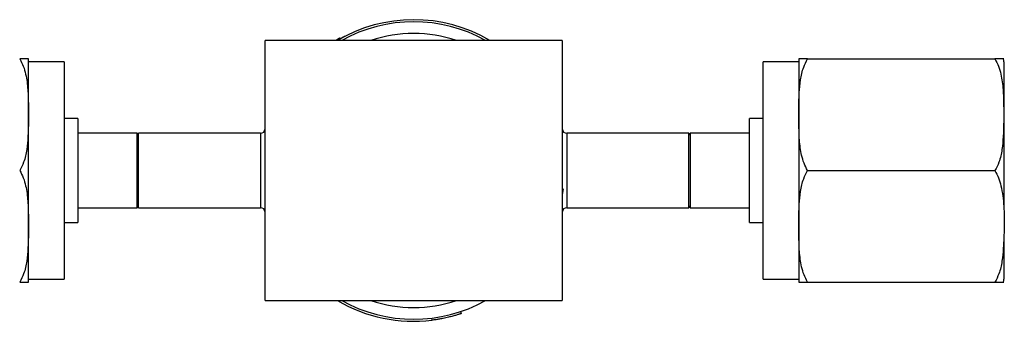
# Model space of a CAD drawing. Header units: inches. Extents: x 3.21 to 12.47, y 1.43 to 9.54.
# Tile 7 of 15: x 7.38 to 9.03, y 1.43 to 1.94. Entities that reach past the tile are written whole.
import ezdxf

# ---------------------------------------------------------------- set-up
doc = ezdxf.new("R2010")
doc.units = ezdxf.units.IN
doc.header["$MEASUREMENT"] = 0

msp = doc.modelspace()

# ---------------------------------------------------------------- linework, layer by layer
at = {"color": 7, "linetype": 'Continuous', "lineweight": 25}
for p, q in [((8.2894, 1.9061), (7.7894, 1.9061)), ((7.7894, 1.4686), (7.7894, 1.9061)), ((7.9117, 1.908), (7.9122, 1.9071)), ((7.9158, 1.9103), (7.9163, 1.9094)), ((7.9239, 1.9129), (7.9237, 1.9134)), ((8.2894, 1.9061), (8.2894, 1.4686)), ((8.7019, 1.8748), (9.0169, 1.8748)), ((7.4519, 1.8698), (7.3919, 1.8698)), ((7.3919, 1.6873), (7.3919, 1.8698)), ((7.4519, 1.8698), (7.4519, 1.5048)), ((8.6869, 1.8698), (8.6269, 1.8698)), ((8.6269, 1.5048), (8.6269, 1.8698)), ((8.6869, 1.8698), (8.6869, 1.6873)), ((9.0319, 1.8698), (9.0319, 1.6873)), ((7.4744, 1.7748), (7.4519, 1.7748)), ((7.4744, 1.7748), (7.4744, 1.5998)), ((8.6269, 1.7748), (8.6044, 1.7748)), ((8.6044, 1.5998), (8.6044, 1.7748)), ((7.5744, 1.7498), (7.4744, 1.7498)), ((7.5769, 1.7473), (7.5744, 1.7498)), ((7.5744, 1.6248), (7.5744, 1.7498)), ((7.7819, 1.7498), (7.5769, 1.7498)), ((7.5769, 1.6248), (7.5769, 1.7498)), ((7.7819, 1.7498), (7.7819, 1.6248)), ((8.5019, 1.7498), (8.2969, 1.7498)), ((8.2969, 1.7498), (8.2969, 1.6248)), ((8.5044, 1.7498), (8.5019, 1.7473)), ((8.5019, 1.6248), (8.5019, 1.7498)), ((8.6044, 1.7498), (8.5044, 1.7498)), ((8.5044, 1.7498), (8.5044, 1.6248)), ((7.3919, 1.5048), (7.3919, 1.6873)), ((8.6869, 1.6873), (8.6869, 1.5048)), ((8.7019, 1.6873), (9.0169, 1.6873)), ((9.0319, 1.6873), (9.0319, 1.6223)), ((8.291, 1.6567), (8.2894, 1.6465)), ((7.4744, 1.6248), (7.5744, 1.6248)), ((7.5744, 1.6248), (7.5769, 1.6273)), ((7.5769, 1.6248), (7.7819, 1.6248)), ((8.2969, 1.6248), (8.5019, 1.6248)), ((8.5019, 1.6273), (8.5044, 1.6248)), ((8.5044, 1.6248), (8.6044, 1.6248)), ((7.4519, 1.5998), (7.4744, 1.5998)), ((8.6044, 1.5998), (8.6269, 1.5998)), ((9.0319, 1.5793), (9.0319, 1.5048)), ((7.3919, 1.5048), (7.4519, 1.5048)), ((8.6269, 1.5048), (8.6869, 1.5048)), ((8.7019, 1.4998), (9.0169, 1.4998)), ((7.7894, 1.4686), (8.2894, 1.4686)), ((8.1182, 1.4501), (8.1193, 1.4468)), ((8.0695, 1.4391), (8.07, 1.4357))]:
    msp.add_line(p, q, dxfattribs=at)
for centre, radius, start, end in [((8.0394, 1.6873), 0.2535, 59.6459, 120.5368), ((8.0394, 1.6873), 0.25, 61.045, 118.955), ((8.0394, 1.6873), 0.2303, 71.766, 108.234), ((7.3458, 1.8698), 0.046, 360, 6.2058), ((8.7329, 1.8698), 0.046, 173.7805, 180), ((8.9858, 1.8698), 0.046, 0, 6.2058), ((7.7819, 1.7573), 0.0075, 270, 360), ((8.2969, 1.7573), 0.0075, 180, 270), ((7.7819, 1.6173), 0.0075, 0, 90), ((8.2969, 1.6173), 0.0075, 90, 180), ((7.3458, 1.5048), 0.046, 353.7805, 0), ((8.7329, 1.5048), 0.046, 180, 186.2058), ((8.9858, 1.5048), 0.046, 353.7805, 0), ((8.0394, 1.6873), 0.2535, 239.6459, 276.9311), ((8.0394, 1.6873), 0.25, 241.045, 298.955), ((8.0394, 1.6873), 0.2303, 251.766, 288.234)]:
    msp.add_arc(centre, radius, start, end, dxfattribs=at)
for points, knots in [([(7.9117, 1.908), (7.911, 1.9076), (7.9101, 1.907), (7.9088, 1.9063), (7.9085, 1.9061)], [0, 0, 0, 0, 0.737704, 1, 1, 1, 1]), ([(7.9105, 1.9061), (7.911, 1.9064), (7.9143, 1.9084), (7.9186, 1.9107), (7.9229, 1.913), (7.9235, 1.9133), (7.9237, 1.9134)], [0, 0, 0, 0, 0.056568, 0.371313, 0.685896, 1, 1, 1, 1]), ([(7.9158, 1.9103), (7.9158, 1.9103), (7.9158, 1.9103), (7.9158, 1.9103), (7.9157, 1.9103), (7.9157, 1.9103), (7.9157, 1.9103), (7.9157, 1.9102), (7.9157, 1.9102), (7.9157, 1.9102), (7.9157, 1.9102), (7.9157, 1.9102), (7.9157, 1.9102), (7.9156, 1.9102), (7.9156, 1.9102), (7.9154, 1.9101), (7.9152, 1.91), (7.9147, 1.9097), (7.9146, 1.9096), (7.9142, 1.9094), (7.9141, 1.9094), (7.9139, 1.9092), (7.9138, 1.9092), (7.9135, 1.909), (7.9134, 1.9089), (7.9131, 1.9088), (7.9131, 1.9087), (7.913, 1.9087), (7.9129, 1.9087), (7.9129, 1.9086), (7.9128, 1.9086), (7.9128, 1.9086), (7.9128, 1.9086), (7.9126, 1.9085), (7.9122, 1.9083), (7.9117, 1.908)], [0, 0, 0, 0, 0.0625, 0.0625, 0.09375, 0.09375, 0.109375, 0.109375, 0.117188, 0.117188, 0.125, 0.125, 0.1875, 0.1875, 0.25, 0.25, 0.5, 0.5, 0.625, 0.625, 0.6875, 0.6875, 0.75, 0.75, 0.8125, 0.8125, 0.84375, 0.84375, 0.859375, 0.859375, 0.867188, 0.867188, 0.875, 0.875, 1, 1, 1, 1]), ([(7.3769, 1.8748), (7.3791, 1.8708), (7.3835, 1.8626), (7.3882, 1.8452), (7.391, 1.8233), (7.3917, 1.7882), (7.3919, 1.7546), (7.3891, 1.7225), (7.3852, 1.7031), (7.3793, 1.6918), (7.3769, 1.6873)], [0, 0, 0, 0, 0.070039, 0.141964, 0.278659, 0.415687, 0.693048, 0.806847, 0.922035, 1, 1, 1, 1]), ([(7.3916, 1.8748), (7.3915, 1.8748), (7.3915, 1.8748), (7.3889, 1.8748), (7.3847, 1.8748), (7.3797, 1.8748), (7.3769, 1.8748), (7.3769, 1.8748)], [0, 0, 0, 0, 0.417796, 0.629882, 0.84133, 0.998721, 1, 1, 1, 1]), ([(8.7019, 1.8748), (8.7017, 1.8748), (8.6992, 1.8748), (8.6953, 1.8748), (8.6897, 1.8748), (8.6875, 1.8748), (8.6869, 1.8748), (8.6871, 1.8748), (8.6871, 1.8748)], [0, 0, 0, 0, 0.008417, 0.143509, 0.28188, 0.638734, 0.999894, 1, 1, 1, 1]), ([(8.7019, 1.6873), (8.6997, 1.6914), (8.6953, 1.6996), (8.6905, 1.7169), (8.6877, 1.7388), (8.687, 1.7739), (8.6868, 1.8076), (8.6896, 1.8396), (8.6936, 1.8591), (8.6995, 1.8703), (8.7019, 1.8748)], [0, 0, 0, 0, 0.070039, 0.141964, 0.278659, 0.415687, 0.693048, 0.806847, 0.922035, 1, 1, 1, 1]), ([(9.0169, 1.8748), (9.0191, 1.8708), (9.0235, 1.8626), (9.0282, 1.8452), (9.031, 1.8233), (9.0317, 1.7882), (9.0319, 1.7546), (9.0291, 1.7225), (9.0252, 1.7031), (9.0193, 1.6918), (9.0169, 1.6873)], [0, 0, 0, 0, 0.070039, 0.141964, 0.278659, 0.415687, 0.693048, 0.806847, 0.922035, 1, 1, 1, 1]), ([(9.0316, 1.8748), (9.0315, 1.8748), (9.0315, 1.8748), (9.0289, 1.8748), (9.0247, 1.8748), (9.0197, 1.8748), (9.0169, 1.8748), (9.0169, 1.8748)], [0, 0, 0, 0, 0.4177956, 0.6298822, 0.8413302, 0.9987205, 1, 1, 1, 1]), ([(7.3769, 1.6873), (7.3791, 1.6833), (7.3835, 1.6751), (7.3882, 1.6577), (7.391, 1.6358), (7.3917, 1.6007), (7.3919, 1.5671), (7.3891, 1.535), (7.3852, 1.5156), (7.3793, 1.5043), (7.3769, 1.4998)], [0, 0, 0, 0, 0.070039, 0.141964, 0.278659, 0.415687, 0.693048, 0.806847, 0.922035, 1, 1, 1, 1]), ([(8.7019, 1.4998), (8.6997, 1.5039), (8.6953, 1.5121), (8.6905, 1.5294), (8.6877, 1.5513), (8.687, 1.5864), (8.6868, 1.6201), (8.6896, 1.6521), (8.6936, 1.6716), (8.6995, 1.6828), (8.7019, 1.6873)], [0, 0, 0, 0, 0.070039, 0.141964, 0.278659, 0.415687, 0.693048, 0.806847, 0.922035, 1, 1, 1, 1]), ([(9.0169, 1.6873), (9.0191, 1.6832), (9.0235, 1.675), (9.0289, 1.6548), (9.0325, 1.627), (9.0327, 1.5918), (9.0313, 1.5611), (9.0292, 1.5349), (9.0251, 1.5155), (9.0193, 1.5043), (9.0169, 1.4998)], [0, 0, 0, 0, 0.07084, 0.141905, 0.325053, 0.509087, 0.693163, 0.807821, 0.92207, 1, 1, 1, 1]), ([(7.3769, 1.4998), (7.377, 1.4998), (7.3795, 1.4998), (7.3834, 1.4998), (7.389, 1.4998), (7.3913, 1.4998), (7.3919, 1.4998), (7.3916, 1.4998), (7.3916, 1.4998)], [0, 0, 0, 0, 0.008417, 0.143509, 0.28188, 0.638734, 0.999894, 1, 1, 1, 1]), ([(8.6871, 1.4998), (8.6872, 1.4998), (8.6873, 1.4998), (8.6898, 1.4998), (8.694, 1.4998), (8.6991, 1.4998), (8.7018, 1.4998), (8.7019, 1.4998)], [0, 0, 0, 0, 0.417796, 0.629882, 0.84133, 0.998721, 1, 1, 1, 1]), ([(9.0169, 1.4998), (9.017, 1.4998), (9.0195, 1.4998), (9.0234, 1.4998), (9.029, 1.4998), (9.0313, 1.4998), (9.0319, 1.4998), (9.0316, 1.4998), (9.0316, 1.4998)], [0, 0, 0, 0, 0.0084172, 0.1435093, 0.2818798, 0.6387337, 0.999894, 1, 1, 1, 1]), ([(8.1193, 1.4468), (8.1193, 1.4468), (8.1193, 1.4467), (8.119, 1.4466), (8.1185, 1.4465), (8.1177, 1.4462), (8.1168, 1.4459), (8.1155, 1.4455), (8.1137, 1.445), (8.1104, 1.444), (8.1054, 1.4425), (8.0991, 1.4409), (8.0936, 1.4397), (8.0887, 1.4386), (8.083, 1.4376), (8.0766, 1.4365), (8.0722, 1.436), (8.07, 1.4357)], [0, 0, 0, 0, 0.041798, 0.083205, 0.124403, 0.165575, 0.206906, 0.248578, 0.310815, 0.373136, 0.497854, 0.622908, 0.685626, 0.748426, 0.832299, 0.915685, 1, 1, 1, 1])]:
    msp.add_open_spline(points, degree=3, knots=knots, dxfattribs=at)

doc.saveas('drawing.dxf')
